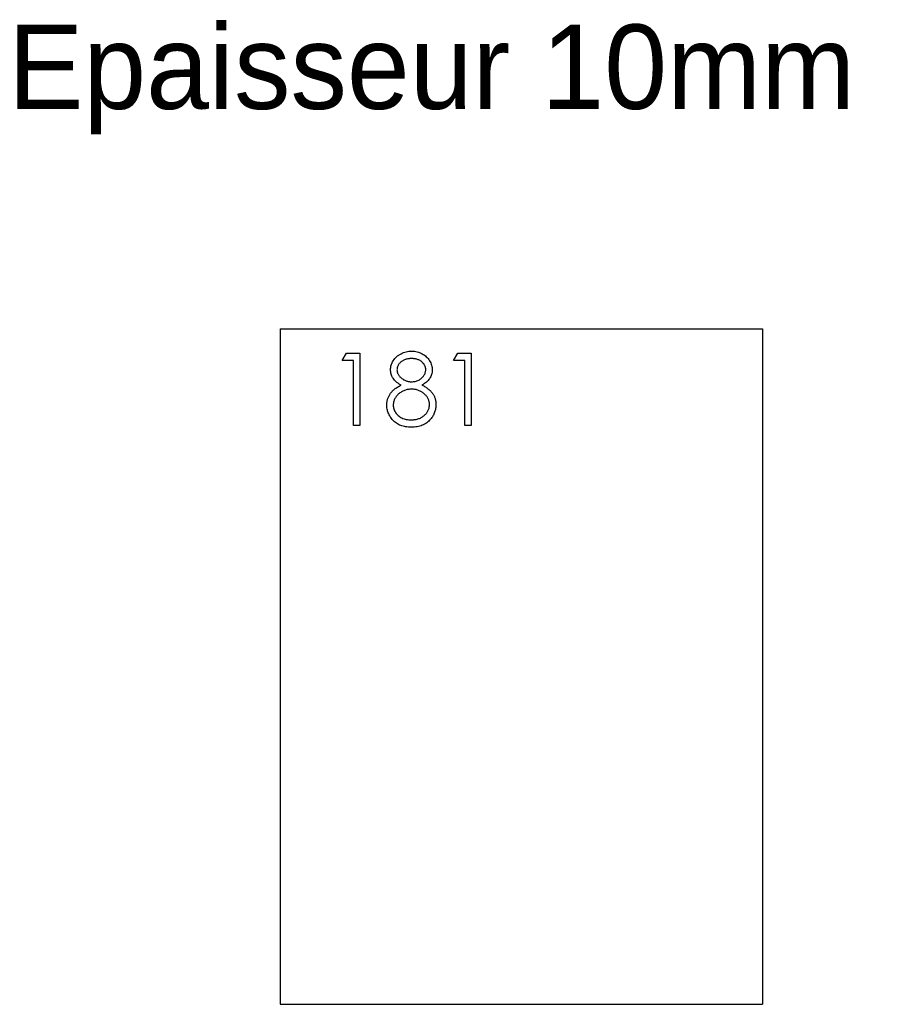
# Model space of a CAD drawing. Header units: millimetres. Extents: x 36 to 216, y 42 to 246.
import ezdxf

# ---------------------------------------------------------------- set-up
doc = ezdxf.new("R2010")
doc.units = ezdxf.units.MM

msp = doc.modelspace()

# ---------------------------------------------------------------- linework, layer by layer
at = {"color": 7, "linetype": 'Continuous', "lineweight": 25}
for p, q in [((90.21, 182.19), (90.21, 42.19)), ((90.21, 182.19), (190.21, 182.19)), ((190.21, 182.19), (190.21, 42.19)), ((90.21, 42.19), (190.21, 42.19))]:
    msp.add_line(p, q, dxfattribs=at)
at = {"color": 1, "linetype": 'Continuous', "lineweight": 25}
for p, q in [((103.1, 175.65), (103.98, 177.19)), ((105.41, 175.65), (103.1, 175.65)), ((103.98, 177.19), (106.75, 177.19)), ((105.41, 162.19), (105.41, 175.65)), ((106.75, 177.19), (106.75, 162.19)), ((126.18, 175.65), (127.06, 177.19)), ((128.48, 175.65), (126.18, 175.65)), ((127.06, 177.19), (129.83, 177.19)), ((128.48, 162.19), (128.48, 175.65)), ((129.83, 177.19), (129.83, 162.19)), ((106.75, 162.19), (105.41, 162.19)), ((129.83, 162.19), (128.48, 162.19))]:
    msp.add_line(p, q, dxfattribs=at)
for points, knots in [([(113.1, 173.73), (113.11, 173.89), (113.12, 174.21), (113.23, 174.68), (113.42, 175.15), (113.67, 175.61), (113.99, 176.05), (114.36, 176.43), (114.79, 176.77), (115.28, 177.06), (115.8, 177.29), (116.35, 177.45), (116.91, 177.56), (117.3, 177.57), (117.49, 177.57)], [0, 0, 0, 0, 0.074058, 0.14887, 0.226668, 0.307735, 0.391157, 0.473929, 0.557928, 0.644989, 0.733364, 0.821092, 0.909287, 1, 1, 1, 1]), ([(117.49, 177.57), (117.69, 177.57), (118.06, 177.56), (118.61, 177.45), (119.14, 177.28), (119.65, 177.05), (120.12, 176.77), (120.53, 176.42), (120.89, 176.04), (121.2, 175.6), (121.45, 175.15), (121.62, 174.67), (121.73, 174.18), (121.75, 173.85), (121.75, 173.68)], [0, 0, 0, 0, 0.08941, 0.176306, 0.262626, 0.349446, 0.435498, 0.518928, 0.601355, 0.684256, 0.765807, 0.844877, 0.92228, 1, 1, 1, 1]), ([(117.42, 176.04), (117.31, 176.03), (117.11, 176.03), (116.81, 176), (116.52, 175.94), (116.24, 175.87), (115.98, 175.77), (115.74, 175.65), (115.51, 175.51), (115.29, 175.35), (115.09, 175.17), (114.92, 174.99), (114.77, 174.8), (114.65, 174.6), (114.56, 174.38), (114.49, 174.16), (114.45, 173.94), (114.45, 173.78), (114.44, 173.7)], [0, 0, 0, 0, 0.075243, 0.147209, 0.216447, 0.284025, 0.350655, 0.415031, 0.47963, 0.544652, 0.608044, 0.667828, 0.725114, 0.780992, 0.835527, 0.889438, 0.944072, 1, 1, 1, 1]), ([(120.41, 173.73), (120.4, 173.81), (120.4, 173.95), (120.36, 174.16), (120.3, 174.36), (120.22, 174.56), (120.11, 174.76), (119.98, 174.95), (119.82, 175.13), (119.64, 175.32), (119.44, 175.49), (119.22, 175.63), (118.97, 175.76), (118.7, 175.86), (118.41, 175.94), (118.1, 176), (117.77, 176.03), (117.54, 176.03), (117.42, 176.04)], [0, 0, 0, 0, 0.050902, 0.101034, 0.151084, 0.203062, 0.256248, 0.310847, 0.368769, 0.430015, 0.49252, 0.556049, 0.621996, 0.690192, 0.761385, 0.836356, 0.915487, 1, 1, 1, 1]), ([(115.29, 170.55), (115.12, 170.64), (114.78, 170.82), (114.33, 171.16), (113.95, 171.53), (113.64, 171.93), (113.4, 172.35), (113.23, 172.8), (113.12, 173.26), (113.1, 173.57), (113.1, 173.73)], [0, 0, 0, 0, 0.14586, 0.282426, 0.41085, 0.535029, 0.654701, 0.770133, 0.884556, 1, 1, 1, 1]), ([(114.44, 173.7), (114.45, 173.63), (114.45, 173.47), (114.5, 173.24), (114.57, 173.02), (114.67, 172.8), (114.8, 172.59), (114.95, 172.38), (115.14, 172.18), (115.35, 171.99), (115.58, 171.81), (115.82, 171.66), (116.08, 171.53), (116.34, 171.42), (116.61, 171.33), (116.89, 171.27), (117.18, 171.24), (117.37, 171.23), (117.47, 171.23)], [0, 0, 0, 0, 0.054564, 0.107826, 0.161924, 0.21751, 0.274498, 0.334815, 0.397555, 0.464755, 0.532901, 0.600097, 0.665354, 0.731084, 0.796883, 0.863292, 0.930831, 1, 1, 1, 1]), ([(117.47, 171.23), (117.6, 171.23), (117.85, 171.24), (118.23, 171.31), (118.59, 171.42), (118.94, 171.57), (119.27, 171.75), (119.56, 171.98), (119.81, 172.23), (120.02, 172.52), (120.19, 172.82), (120.32, 173.12), (120.39, 173.43), (120.4, 173.63), (120.41, 173.73)], [0, 0, 0, 0, 0.08969, 0.178494, 0.266838, 0.356558, 0.445334, 0.530806, 0.614076, 0.697707, 0.779142, 0.855354, 0.928557, 1, 1, 1, 1]), ([(121.75, 173.68), (121.75, 173.52), (121.73, 173.2), (121.63, 172.73), (121.46, 172.3), (121.23, 171.89), (120.92, 171.51), (120.55, 171.15), (120.12, 170.83), (119.79, 170.64), (119.62, 170.55)], [0, 0, 0, 0, 0.121904, 0.239413, 0.35541, 0.472091, 0.592859, 0.718703, 0.854892, 1, 1, 1, 1]), ([(112.33, 166.44), (112.33, 166.54), (112.34, 166.75), (112.37, 167.06), (112.43, 167.36), (112.5, 167.65), (112.6, 167.93), (112.72, 168.21), (112.86, 168.47), (113.02, 168.73), (113.21, 168.99), (113.43, 169.23), (113.67, 169.47), (113.94, 169.7), (114.24, 169.93), (114.57, 170.14), (114.91, 170.35), (115.16, 170.48), (115.29, 170.55)], [0, 0, 0, 0, 0.0588536, 0.1163155, 0.1726748, 0.2287804, 0.2845804, 0.3402565, 0.3966298, 0.4535073, 0.5123182, 0.5726484, 0.6360219, 0.7023629, 0.7714831, 0.8441845, 0.9200698, 1, 1, 1, 1]), ([(117.51, 169.69), (117.37, 169.69), (117.11, 169.68), (116.73, 169.63), (116.36, 169.56), (116.01, 169.45), (115.67, 169.31), (115.36, 169.14), (115.05, 168.93), (114.77, 168.7), (114.52, 168.45), (114.29, 168.19), (114.1, 167.92), (113.95, 167.63), (113.82, 167.34), (113.74, 167.03), (113.69, 166.71), (113.68, 166.5), (113.68, 166.39)], [0, 0, 0, 0, 0.071269, 0.139812, 0.206497, 0.271535, 0.336082, 0.400528, 0.464984, 0.53005, 0.594423, 0.655583, 0.714849, 0.772115, 0.828999, 0.885122, 0.942079, 1, 1, 1, 1]), ([(121.18, 166.53), (121.17, 166.63), (121.16, 166.84), (121.12, 167.13), (121.03, 167.42), (120.91, 167.71), (120.76, 167.98), (120.57, 168.24), (120.35, 168.49), (120.1, 168.73), (119.83, 168.96), (119.54, 169.15), (119.23, 169.32), (118.91, 169.45), (118.58, 169.56), (118.24, 169.64), (117.88, 169.68), (117.63, 169.69), (117.51, 169.69)], [0, 0, 0, 0, 0.057339, 0.113063, 0.169181, 0.225775, 0.283826, 0.343454, 0.405907, 0.471392, 0.538003, 0.603064, 0.667602, 0.732225, 0.797005, 0.863048, 0.930357, 1, 1, 1, 1]), ([(119.62, 170.55), (119.74, 170.48), (119.98, 170.36), (120.33, 170.16), (120.64, 169.94), (120.93, 169.73), (121.19, 169.51), (121.43, 169.28), (121.64, 169.04), (121.83, 168.8), (121.99, 168.55), (122.13, 168.29), (122.25, 168.02), (122.35, 167.74), (122.43, 167.46), (122.48, 167.17), (122.51, 166.87), (122.52, 166.66), (122.52, 166.56)], [0, 0, 0, 0, 0.079525, 0.1551, 0.22722, 0.295911, 0.362056, 0.42552, 0.485813, 0.544495, 0.60146, 0.657841, 0.713974, 0.769468, 0.82613, 0.882885, 0.940701, 1, 1, 1, 1]), ([(117.4, 161.81), (117.2, 161.81), (116.81, 161.82), (116.24, 161.88), (115.71, 162), (115.21, 162.16), (114.75, 162.36), (114.34, 162.61), (113.95, 162.9), (113.61, 163.24), (113.31, 163.61), (113.05, 163.98), (112.83, 164.37), (112.64, 164.77), (112.5, 165.17), (112.4, 165.58), (112.34, 166.01), (112.33, 166.29), (112.33, 166.44)], [0, 0, 0, 0, 0.078556, 0.152863, 0.22356, 0.290375, 0.355403, 0.418291, 0.480389, 0.543073, 0.604924, 0.664398, 0.721943, 0.778375, 0.83383, 0.888861, 0.944089, 1, 1, 1, 1]), ([(113.68, 166.39), (113.68, 166.26), (113.69, 165.99), (113.78, 165.59), (113.93, 165.21), (114.14, 164.84), (114.39, 164.5), (114.71, 164.2), (115.06, 163.94), (115.46, 163.72), (115.9, 163.55), (116.38, 163.43), (116.89, 163.36), (117.24, 163.35), (117.42, 163.34)], [0, 0, 0, 0, 0.0748982, 0.1485963, 0.2244712, 0.3023227, 0.3819186, 0.4611487, 0.5424171, 0.6267161, 0.7145968, 0.8049029, 0.9001273, 1, 1, 1, 1]), ([(117.42, 163.34), (117.56, 163.35), (117.83, 163.35), (118.23, 163.4), (118.61, 163.47), (118.96, 163.58), (119.3, 163.71), (119.61, 163.88), (119.9, 164.07), (120.16, 164.29), (120.4, 164.54), (120.6, 164.79), (120.78, 165.06), (120.92, 165.33), (121.04, 165.62), (121.12, 165.91), (121.17, 166.22), (121.17, 166.43), (121.18, 166.53)], [0, 0, 0, 0, 0.076559, 0.149161, 0.218827, 0.285567, 0.350313, 0.414125, 0.477179, 0.540368, 0.602202, 0.662034, 0.719934, 0.775907, 0.831115, 0.886667, 0.942552, 1, 1, 1, 1]), ([(122.52, 166.56), (122.52, 166.41), (122.51, 166.13), (122.45, 165.71), (122.37, 165.3), (122.24, 164.9), (122.08, 164.52), (121.88, 164.15), (121.66, 163.79), (121.48, 163.56), (121.39, 163.45)], [0, 0, 0, 0, 0.128158, 0.253673, 0.377325, 0.499385, 0.622918, 0.745839, 0.871395, 1, 1, 1, 1]), ([(121.39, 163.45), (121.27, 163.32), (121.03, 163.06), (120.62, 162.72), (120.18, 162.44), (119.69, 162.21), (119.17, 162.03), (118.62, 161.9), (118.02, 161.82), (117.61, 161.81), (117.4, 161.81)], [0, 0, 0, 0, 0.119283, 0.237093, 0.354796, 0.474576, 0.59746, 0.724926, 0.858883, 1, 1, 1, 1])]:
    msp.add_open_spline(points, degree=3, knots=knots, dxfattribs=at)

# ---------------------------------------------------------------- texts
at = {"insert": (33.83, 245.28), "char_height": 17.5, "attachment_point": 1}
msp.add_mtext_dynamic_manual_height_columns('Epaisseur 10mm', width=326.1114, gutter_width=87.5, heights=[0], dxfattribs=at)

doc.saveas('drawing.dxf')
